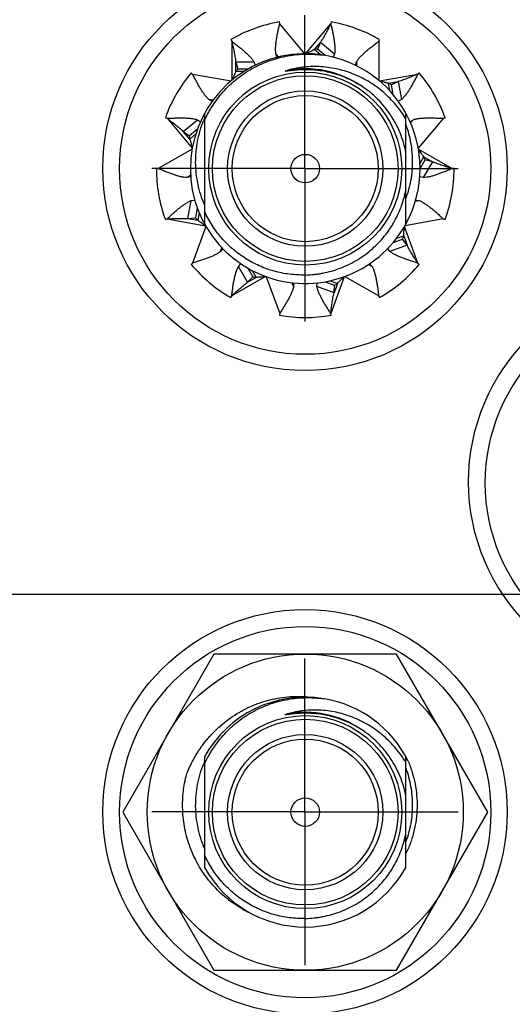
# Model space of a CAD drawing. Header units: inches. Extents: x 0 to 22, y 0 to 17.
# Tile 15 of 59: x 7.326 to 7.728, y 6.418 to 7.221. Entities that reach past the tile are written whole.
import ezdxf

# ---------------------------------------------------------------- set-up
doc = ezdxf.new("R2010")
doc.units = ezdxf.units.IN
doc.header["$LTSCALE"] = 1.21
doc.header["$MEASUREMENT"] = 0
doc.linetypes.add('CENTER', pattern=[0.6, 0.375, -0.075, 0.075, -0.075])
doc.layers.get('0').update_dxf_attribs({"linetype": 'CONTINUOUS'})
doc.layers.add('02___PRT_ALL_AXES', color=7, linetype='CONTINUOUS')
doc.layers.add('DIMENSIONS', color=7, linetype='CONTINUOUS')
doc.styles.get("Standard").update_dxf_attribs({"font": 'txt', "width": 0.8})
doc.dimstyles.new('DIMSTYLE_1', dxfattribs={"dimtxt": 0.125, "dimasz": 0.18, "dimexe": 0.125, "dimexo": 0.0625, "dimgap": 0.09, "dimtad": 0, "dimtih": 1, "dimtoh": 1, "dimlfac": 1.333333, "dimzin": 4, "dimdsep": 46, "dimtxsty": 'STANDARD', "dimblk": '_FILLED', "dimblk1": '_FILLED', "dimblk2": '_FILLED', "dimcen": 0.09, "dimadec": 0, "dimazin": 0, "dimtp": 0.001, "dimtm": 0.001, "dimtfac": 1, "dimtofl": 0, "dimtmove": 0, "dimatfit": 3, "dimldrblk": '_FILLED', "dimfxl": 1, "dimtolj": 1, "dimtzin": 4, "dimarcsym": 0})

# ---------------------------------------------------------------- blocks, each defined once
blk = doc.blocks.new('*D16')
at = {"layer": 'DIMENSIONS', "color": 2, "linetype": 'CONTINUOUS'}
blk.add_line((7.74657, 6.57485), (8.60231, 6.57485), dxfattribs=at)
at = {"layer": 'DIMENSIONS', "color": 2, "linetype": 'CONTINUOUS', "insert": (8.66481, 6.63735), "char_height": 0.125, "width": 1.125, "attachment_point": 1, "line_spacing_factor": 0.9}
blk.add_mtext('3.07{\\Ftxt.shx;\\W1.000000;\\H0.125000; }[78.1]', dxfattribs=at)
blk = doc.blocks.new('_FILLED')
at = {"color": 0, "linetype": 'BYBLOCK'}
blk.add_solid([(0, 0), (-1, 0.1736), (-1, -0.1736)], dxfattribs=at)
blk = doc.blocks.new('*D18')
at = {"layer": 'DIMENSIONS', "color": 2, "linetype": 'CONTINUOUS'}
blk.add_line((7.74657, 7.09985), (8.60231, 7.09985), dxfattribs=at)
at = {"layer": 'DIMENSIONS', "color": 2, "linetype": 'CONTINUOUS', "insert": (8.66481, 7.16235), "char_height": 0.125, "width": 1.125, "attachment_point": 1, "line_spacing_factor": 0.9}
blk.add_mtext('3.77{\\Ftxt.shx;\\W1.000000;\\H0.125000; }[95.9]', dxfattribs=at)
blk = doc.blocks.new('*D20')
at = {"layer": 'DIMENSIONS', "color": 2, "linetype": 'CONTINUOUS'}
blk.add_line((6.67299, 6.75248), (8.60231, 6.75248), dxfattribs=at)
at = {"layer": 'DIMENSIONS', "color": 2, "linetype": 'CONTINUOUS', "insert": (8.66481, 6.81498), "char_height": 0.125, "width": 1.125, "attachment_point": 1, "line_spacing_factor": 0.9}
blk.add_mtext('3.31{\\Ftxt.shx;\\W1.000000;\\H0.125000; }[84.1]', dxfattribs=at)

msp = doc.modelspace()

# ---------------------------------------------------------------- linework, layer by layer
at = {"color": 7, "linetype": 'CONTINUOUS'}
for p, q in [((7.53835, 7.2178), (7.53809, 7.21927)), ((7.58029, 7.21927), (7.58003, 7.2178)), ((7.49844, 7.20484), (7.49919, 7.20354)), ((7.57174, 7.20287), (7.56922, 7.19719)), ((7.57174, 7.20287), (7.58318, 7.19327)), ((7.61919, 7.20354), (7.61994, 7.20484)), ((7.53639, 7.19056), (7.53519, 7.19327)), ((7.57156, 7.1925), (7.56656, 7.19669)), ((7.57551, 7.19191), (7.56922, 7.19719)), ((7.58318, 7.19327), (7.58198, 7.19055)), ((7.50244, 7.18678), (7.51737, 7.18678)), ((7.50244, 7.18678), (7.50416, 7.18081)), ((7.51737, 7.18678), (7.51821, 7.1839)), ((7.60018, 7.18393), (7.601, 7.18678)), ((7.46726, 7.17675), (7.46611, 7.17772)), ((7.50892, 7.17872), (7.50244, 7.17872)), ((7.51235, 7.18081), (7.50416, 7.18081)), ((7.55919, 7.18033), (7.55789, 7.18032)), ((7.65226, 7.17772), (7.65111, 7.17675)), ((7.62836, 7.16285), (7.62723, 7.16924)), ((7.63517, 7.17064), (7.62959, 7.16791)), ((7.63101, 7.15983), (7.62959, 7.16791)), ((7.63517, 7.17064), (7.63776, 7.15593)), ((7.4833, 7.15461), (7.48061, 7.15593)), ((7.63776, 7.15593), (7.63508, 7.15462)), ((7.47706, 7.14484), (7.47706, 7.13893)), ((7.64131, 7.0544), (7.64131, 7.14484)), ((7.44502, 7.14117), (7.44642, 7.14066)), ((7.45969, 7.12991), (7.47113, 7.13951)), ((7.47113, 7.13951), (7.47359, 7.13786)), ((7.47706, 7.1389), (7.47706, 7.0544)), ((7.64475, 7.13784), (7.64725, 7.13951)), ((7.67195, 7.14066), (7.67336, 7.14117)), ((7.45969, 7.12991), (7.46485, 7.12644)), ((7.4712, 7.13177), (7.46485, 7.12644)), ((7.4698, 7.12787), (7.46487, 7.12373)), ((7.65279, 7.10354), (7.65607, 7.10922)), ((7.65294, 7.09962), (7.65701, 7.10668)), ((7.66305, 7.10519), (7.65558, 7.09225)), ((7.66305, 7.10519), (7.65701, 7.10668)), ((7.43919, 7.09962), (7.43769, 7.09962)), ((7.68069, 7.09962), (7.67919, 7.09962)), ((7.46569, 7.09297), (7.4628, 7.09225)), ((7.65558, 7.09225), (7.65267, 7.09297)), ((7.4635, 7.05886), (7.46609, 7.07358)), ((7.46609, 7.07358), (7.46904, 7.07389)), ((7.6493, 7.0739), (7.65229, 7.07358)), ((7.47112, 7.06769), (7.46968, 7.05952)), ((7.47256, 7.06383), (7.47144, 7.05746)), ((7.44502, 7.05806), (7.44642, 7.05858)), ((7.4635, 7.05886), (7.46968, 7.05952)), ((7.47668, 7.05389), (7.47783, 7.05304)), ((7.67195, 7.05858), (7.67336, 7.05806)), ((7.64233, 7.03712), (7.62829, 7.03201)), ((7.631, 7.03935), (7.63867, 7.04215)), ((7.63353, 7.0425), (7.63957, 7.0447)), ((7.64233, 7.03712), (7.63867, 7.04215)), ((7.49184, 7.03442), (7.49008, 7.03201)), ((7.62829, 7.03201), (7.62653, 7.03443)), ((7.46726, 7.02248), (7.46611, 7.02152)), ((7.50461, 7.01983), (7.50667, 7.02197)), ((7.61168, 7.02199), (7.61377, 7.01983)), ((7.65226, 7.02152), (7.65111, 7.02248)), ((7.51208, 7.00689), (7.50461, 7.01983)), ((7.51228, 7.01848), (7.51639, 7.01137)), ((7.51585, 7.01649), (7.51906, 7.01092)), ((7.51208, 7.00689), (7.51639, 7.01137)), ((7.54951, 7.00638), (7.54971, 7.00341)), ((7.56867, 7.00341), (7.56887, 7.00639)), ((7.57547, 7.00729), (7.58313, 7.0045)), ((7.57942, 7.00808), (7.58546, 7.00588)), ((7.58271, 6.9983), (7.56867, 7.00341)), ((7.58271, 6.9983), (7.58313, 7.0045)), ((7.49844, 6.9944), (7.49919, 6.9957)), ((7.61919, 6.9957), (7.61994, 6.9944)), ((7.53835, 6.98144), (7.53809, 6.97996)), ((7.58029, 6.97996), (7.58003, 6.98144)), ((7.48471, 6.70362), (7.41023, 6.57462)), ((7.63367, 6.70362), (7.48471, 6.70362)), ((7.70814, 6.57462), (7.63367, 6.70362)), ((7.55919, 6.65533), (7.55789, 6.65532)), ((7.47706, 6.61984), (7.47706, 6.61393)), ((7.64131, 6.5294), (7.64131, 6.61984)), ((7.47706, 6.6139), (7.47706, 6.5294)), ((7.41023, 6.57462), (7.48471, 6.44562)), ((7.63367, 6.44562), (7.70814, 6.57462)), ((7.48471, 6.44562), (7.63367, 6.44562))]:
    msp.add_line(p, q, dxfattribs=at)
at = {"color": 9, "linetype": 'CONTINUOUS'}
for p, q in [((7.55885, 7.19337), (7.53835, 7.2178)), ((7.55953, 7.19337), (7.58003, 7.2178)), ((7.49919, 7.20354), (7.49919, 7.17165)), ((7.57174, 7.20287), (7.56656, 7.19669)), ((7.61919, 7.20354), (7.61919, 7.17165)), ((7.53519, 7.19327), (7.53728, 7.19077)), ((7.50244, 7.17872), (7.50244, 7.18678)), ((7.601, 7.18678), (7.601, 7.18358)), ((7.46726, 7.17675), (7.49867, 7.17122)), ((7.61971, 7.17122), (7.65111, 7.17675)), ((7.62723, 7.16924), (7.63517, 7.17064)), ((7.48386, 7.15536), (7.48061, 7.15593)), ((7.44642, 7.14066), (7.46692, 7.11623)), ((7.64725, 7.13951), (7.64514, 7.137)), ((7.67195, 7.14066), (7.65145, 7.11623)), ((7.46487, 7.12373), (7.45969, 7.12991)), ((7.4668, 7.11556), (7.43919, 7.09962)), ((7.65157, 7.11556), (7.67919, 7.09962)), ((7.65607, 7.10922), (7.66305, 7.10519)), ((7.46566, 7.0939), (7.4628, 7.09225)), ((7.64907, 7.07301), (7.65229, 7.07358)), ((7.44642, 7.05858), (7.47783, 7.05304)), ((7.4635, 7.05886), (7.47144, 7.05746)), ((7.67195, 7.05858), (7.64055, 7.05304)), ((7.47817, 7.05245), (7.46726, 7.02248)), ((7.65111, 7.02248), (7.64021, 7.05245)), ((7.63957, 7.0447), (7.64233, 7.03712)), ((7.49008, 7.03201), (7.49121, 7.03511)), ((7.61094, 7.02146), (7.61377, 7.01983)), ((7.5268, 7.01164), (7.49919, 6.9957)), ((7.51208, 7.00689), (7.51906, 7.01092)), ((7.52744, 7.01141), (7.53835, 6.98144)), ((7.54971, 7.00341), (7.54859, 7.00649)), ((7.59093, 7.01141), (7.58003, 6.98144)), ((7.58546, 7.00588), (7.58271, 6.9983)), ((7.59157, 7.01164), (7.61919, 6.9957))]:
    msp.add_line(p, q, dxfattribs=at)
at = {"color": 7, "linetype": 'CONTINUOUS'}
for centre, radius in [((7.55899, 7.09985), 0.165), ((7.55919, 7.09962), 0.1515), ((7.55919, 7.09962), 0.07875), ((7.55919, 7.09962), 0.06338), ((7.55919, 7.09962), 0.05962), ((7.55919, 7.09962), 0.01162), ((7.85753, 6.8441), 0.165), ((7.85769, 6.84312), 0.1515), ((7.55899, 6.57485), 0.165), ((7.55919, 6.57462), 0.1515), ((7.55919, 6.57462), 0.129), ((7.55919, 6.57462), 0.07875), ((7.55919, 6.57462), 0.06338), ((7.55919, 6.57462), 0.05962), ((7.55919, 6.57462), 0.01162)]:
    msp.add_circle(centre, radius, dxfattribs=at)
at = {"color": 9, "linetype": 'CONTINUOUS'}
for centre in [(7.55919, 7.09962), (7.55919, 6.57462)]:
    msp.add_circle(centre, 0.07575, dxfattribs=at)
at = {"color": 7, "linetype": 'CONTINUOUS'}
for centre, radius, start, end in [((7.55919, 7.09962), 0.1215, 100, 120), ((7.55919, 7.09962), 0.1215, 60, 80), ((7.55919, 7.09962), 0.09375, 80.77639, 331.16355), ((7.57817, 7.14144), 0.05646, 99.11757, 101.86797), ((7.55919, 7.09962), 0.09375, 28.83645, 80.49223), ((7.55919, 7.09962), 0.1215, 140, 160), ((7.54685, 7.14386), 0.05646, 139.11757, 141.86797), ((7.55919, 7.09962), 0.1215, 20, 40), ((7.60061, 7.11946), 0.05646, 59.11757, 61.86797), ((7.55919, 7.09962), 0.09375, 331.22153, 28.77429), ((7.56136, 7.10492), 0.09167, 156.87173, 158.05342), ((7.5213, 7.12557), 0.05646, 179.11757, 181.86797), ((7.60367, 7.08819), 0.05646, 19.11757, 21.86797), ((7.55919, 7.09962), 0.1215, 180, 200), ((7.55919, 7.09962), 0.1215, 340, 360), ((7.51348, 7.09515), 0.05646, 219.11757, 221.86797), ((7.58592, 7.06227), 0.05646, 339.11757, 341.86797), ((7.55919, 7.09962), 0.1215, 220, 240), ((7.55919, 7.09962), 0.1215, 300, 320), ((7.52705, 7.06681), 0.05646, 259.11757, 261.86797), ((7.55566, 7.05383), 0.05646, 299.11757, 301.86797), ((7.55919, 7.09962), 0.1215, 260, 280), ((7.55919, 6.57462), 0.09375, 80.77639, 151.16355), ((7.55919, 6.57462), 0.09375, 26.39836, 80.49223), ((7.56136, 6.57992), 0.09167, 156.87173, 158.05342), ((7.55919, 6.57462), 0.09375, 208.83645, 331.16355), ((7.55407, 6.57722), 0.09378, 240.54443, 244.65975)]:
    msp.add_arc(centre, radius, start, end, dxfattribs=at)
at = {"color": 9, "linetype": 'CONTINUOUS'}
for centre in [(7.55919, 7.09962), (7.55919, 6.57462)]:
    msp.add_arc(centre, 0.08146, 56.27983, 100.4064, dxfattribs=at)
at = {"color": 7, "linetype": 'CONTINUOUS'}
for points, knots in [([(7.53519, 7.19327), (7.53509, 7.19412), (7.53498, 7.19591), (7.53503, 7.19868), (7.53527, 7.20161), (7.53568, 7.20467), (7.53623, 7.20785), (7.53688, 7.21112), (7.5376, 7.21444), (7.5381, 7.21667), (7.53835, 7.2178)], [0, 0, 0, 0, 0.104355, 0.215842, 0.334282, 0.459052, 0.589252, 0.72371, 0.861108, 1, 1, 1, 1]), ([(7.58003, 7.2178), (7.57938, 7.21652), (7.57809, 7.21396), (7.5761, 7.21017), (7.57401, 7.20645), (7.57251, 7.20405), (7.57174, 7.20287)], [0, 0, 0, 0, 0.25179, 0.502748, 0.752236, 1, 1, 1, 1]), ([(7.58003, 7.2178), (7.58028, 7.21667), (7.58078, 7.21444), (7.5815, 7.21112), (7.58215, 7.20785), (7.58269, 7.20467), (7.5831, 7.20161), (7.58335, 7.19868), (7.5834, 7.19591), (7.58328, 7.19412), (7.58318, 7.19327)], [0, 0, 0, 0, 0.138892, 0.27629, 0.410748, 0.540948, 0.665718, 0.784158, 0.895645, 1, 1, 1, 1]), ([(7.49919, 7.20354), (7.5001, 7.20284), (7.50192, 7.20146), (7.50461, 7.19937), (7.50721, 7.19729), (7.50967, 7.19521), (7.51195, 7.19312), (7.51402, 7.19103), (7.51584, 7.18895), (7.5169, 7.1875), (7.51737, 7.18678)], [0, 0, 0, 0, 0.138892, 0.27629, 0.410748, 0.540948, 0.665718, 0.784158, 0.895645, 1, 1, 1, 1]), ([(7.49919, 7.20354), (7.49951, 7.20215), (7.50017, 7.19936), (7.50108, 7.19517), (7.50187, 7.19099), (7.50227, 7.18818), (7.50244, 7.18678)], [0, 0, 0, 0, 0.25179, 0.502748, 0.752236, 1, 1, 1, 1]), ([(7.601, 7.18678), (7.60148, 7.1875), (7.60254, 7.18895), (7.60436, 7.19103), (7.60642, 7.19312), (7.60871, 7.19521), (7.61117, 7.19729), (7.61377, 7.19937), (7.61645, 7.20146), (7.61827, 7.20284), (7.61919, 7.20354)], [0, 0, 0, 0, 0.104355, 0.215842, 0.334282, 0.459052, 0.589252, 0.72371, 0.861108, 1, 1, 1, 1]), ([(7.47706, 7.1389), (7.47808, 7.14117), (7.47975, 7.14451), (7.48225, 7.1488), (7.48491, 7.153), (7.48856, 7.15803), (7.49342, 7.1637), (7.49872, 7.16895), (7.50443, 7.17375), (7.5105, 7.17808), (7.51691, 7.1819), (7.52361, 7.18519), (7.53055, 7.18793), (7.53768, 7.19011), (7.54497, 7.19171), (7.55236, 7.19272), (7.55857, 7.19306), (7.56354, 7.19304), (7.5685, 7.19282), (7.57222, 7.19244), (7.57467, 7.19208)], [0, 0, 0, 0, 0.062498, 0.093753, 0.125008, 0.187506, 0.250004, 0.312502, 0.375, 0.437498, 0.499997, 0.562495, 0.624994, 0.687493, 0.749991, 0.81249, 0.874989, 0.906244, 0.937501, 1, 1, 1, 1]), ([(7.56656, 7.19669), (7.56604, 7.19636), (7.56522, 7.19591), (7.56409, 7.19537), (7.5629, 7.19483), (7.56137, 7.19417), (7.56014, 7.19364), (7.55953, 7.19337)], [0, 0, 0, 0, 0.236609, 0.359513, 0.484866, 0.740716, 1, 1, 1, 1]), ([(7.64131, 7.1402), (7.6401, 7.14221), (7.63752, 7.14612), (7.63321, 7.15167), (7.62847, 7.15687), (7.62335, 7.16169), (7.61786, 7.16608), (7.61203, 7.17002), (7.60592, 7.17348), (7.59954, 7.17644), (7.59294, 7.17887), (7.58617, 7.18075), (7.57926, 7.18207), (7.57227, 7.1828), (7.56525, 7.18295), (7.5594, 7.18258), (7.55476, 7.18199), (7.55014, 7.1812), (7.54672, 7.18038), (7.54447, 7.17974)], [0, 0, 0, 0, 0.062526, 0.125049, 0.187569, 0.250086, 0.312599, 0.375109, 0.437615, 0.500117, 0.562615, 0.62511, 0.6876, 0.750086, 0.812568, 0.875045, 0.906289, 0.937532, 1, 1, 1, 1]), ([(7.48061, 7.15593), (7.47998, 7.15652), (7.47875, 7.15782), (7.477, 7.15997), (7.47531, 7.16237), (7.47365, 7.16499), (7.47203, 7.16777), (7.47043, 7.17069), (7.46884, 7.1737), (7.46779, 7.17573), (7.46726, 7.17675)], [0, 0, 0, 0, 0.104355, 0.215842, 0.334282, 0.459052, 0.589252, 0.72371, 0.861108, 1, 1, 1, 1]), ([(7.50244, 7.17872), (7.50225, 7.17813), (7.50191, 7.17726), (7.5014, 7.17612), (7.50083, 7.17494), (7.50008, 7.17345), (7.49948, 7.17226), (7.49919, 7.17165)], [0, 0, 0, 0, 0.236609, 0.359513, 0.484866, 0.740716, 1, 1, 1, 1]), ([(7.55789, 7.18032), (7.55719, 7.18031), (7.55614, 7.18028), (7.55473, 7.18021), (7.55368, 7.18015), (7.55263, 7.18008), (7.55158, 7.18), (7.55053, 7.17991), (7.54966, 7.17982), (7.54896, 7.17975), (7.54844, 7.17969), (7.54791, 7.17963), (7.54739, 7.17957), (7.54687, 7.1795), (7.54634, 7.17944), (7.54591, 7.17938), (7.54556, 7.17934), (7.5453, 7.1793), (7.54504, 7.17927), (7.54478, 7.17924), (7.54452, 7.17921), (7.54425, 7.17918), (7.54404, 7.17915), (7.54386, 7.17913), (7.54373, 7.17912), (7.5436, 7.17911), (7.54349, 7.1791), (7.54341, 7.17909), (7.54334, 7.17909), (7.54328, 7.17908), (7.54321, 7.17908), (7.54315, 7.17908), (7.54309, 7.17908), (7.54305, 7.17908), (7.54302, 7.17908), (7.54299, 7.17909), (7.54296, 7.17909), (7.54294, 7.17909), (7.54293, 7.1791), (7.54291, 7.1791), (7.5429, 7.17911), (7.54289, 7.17912), (7.54289, 7.17913), (7.54289, 7.17915), (7.5429, 7.17916), (7.54291, 7.17917), (7.54292, 7.17918), (7.54295, 7.1792), (7.54297, 7.17921), (7.543, 7.17923), (7.54303, 7.17924), (7.54306, 7.17926), (7.54311, 7.17928), (7.54317, 7.17931), (7.54323, 7.17933), (7.54329, 7.17936), (7.54337, 7.17939), (7.54348, 7.17943), (7.5436, 7.17947), (7.54372, 7.17951), (7.54385, 7.17955), (7.54401, 7.1796), (7.54422, 7.17967), (7.54439, 7.17971), (7.54447, 7.17974)], [0, 0, 0, 0, 0.125501, 0.188251, 0.251002, 0.313751, 0.376499, 0.439246, 0.50199, 0.53336, 0.56473, 0.596097, 0.627463, 0.658826, 0.690186, 0.72154, 0.737215, 0.752887, 0.768557, 0.784223, 0.799884, 0.815539, 0.831183, 0.839, 0.846812, 0.854618, 0.862413, 0.866306, 0.870194, 0.874076, 0.877949, 0.88181, 0.885652, 0.887561, 0.889459, 0.891341, 0.893188, 0.894091, 0.894983, 0.895863, 0.89668, 0.897411, 0.898117, 0.898849, 0.89964, 0.900497, 0.901377, 0.903174, 0.90502, 0.906891, 0.908777, 0.910675, 0.914493, 0.918332, 0.922184, 0.926045, 0.929914, 0.937667, 0.945435, 0.953213, 0.960999, 0.968791, 0.984389, 1, 1, 1, 1]), ([(7.60531, 7.16676), (7.60361, 7.16787), (7.60012, 7.16996), (7.59468, 7.17271), (7.58905, 7.17505), (7.58327, 7.17699), (7.57736, 7.17849), (7.57135, 7.17956), (7.56528, 7.1802), (7.56122, 7.18033), (7.55919, 7.18033)], [0, 0, 0, 0, 0.12498, 0.249967, 0.37496, 0.499958, 0.624962, 0.74997, 0.874983, 1, 1, 1, 1]), ([(7.65111, 7.17675), (7.6498, 7.17619), (7.64716, 7.17506), (7.6432, 7.17344), (7.63921, 7.17193), (7.63652, 7.17105), (7.63517, 7.17064)], [0, 0, 0, 0, 0.25179, 0.502748, 0.752236, 1, 1, 1, 1]), ([(7.65111, 7.17675), (7.65059, 7.17573), (7.64954, 7.1737), (7.64795, 7.17069), (7.64635, 7.16777), (7.64472, 7.16499), (7.64307, 7.16237), (7.64137, 7.15997), (7.63963, 7.15782), (7.63839, 7.15652), (7.63776, 7.15593)], [0, 0, 0, 0, 0.138892, 0.27629, 0.410748, 0.540948, 0.665718, 0.784158, 0.895645, 1, 1, 1, 1]), ([(7.64131, 7.11272), (7.64081, 7.11545), (7.63952, 7.12087), (7.63678, 7.12876), (7.63325, 7.13634), (7.62899, 7.14352), (7.62401, 7.15023), (7.61838, 7.15641), (7.61216, 7.16197), (7.60765, 7.16525), (7.60531, 7.16676)], [0, 0, 0, 0, 0.125003, 0.250003, 0.375003, 0.500004, 0.625003, 0.750003, 0.875001, 1, 1, 1, 1]), ([(7.62723, 7.16924), (7.62662, 7.16933), (7.62571, 7.16951), (7.62449, 7.16982), (7.62323, 7.17017), (7.62164, 7.17065), (7.62036, 7.17103), (7.61971, 7.17122)], [0, 0, 0, 0, 0.236609, 0.359513, 0.484866, 0.740716, 1, 1, 1, 1]), ([(7.44642, 7.14066), (7.44757, 7.14072), (7.44986, 7.14082), (7.45326, 7.14095), (7.45659, 7.14103), (7.45981, 7.14101), (7.4629, 7.14088), (7.46583, 7.14061), (7.46856, 7.14018), (7.4703, 7.13976), (7.47113, 7.13951)], [0, 0, 0, 0, 0.138892, 0.27629, 0.410748, 0.540948, 0.665718, 0.784158, 0.895645, 1, 1, 1, 1]), ([(7.44642, 7.14066), (7.44757, 7.1398), (7.44986, 7.13809), (7.45325, 7.13547), (7.45655, 7.13276), (7.45866, 7.13088), (7.45969, 7.12991)], [0, 0, 0, 0, 0.25179, 0.502748, 0.752236, 1, 1, 1, 1]), ([(7.47706, 7.07009), (7.47588, 7.0728), (7.4738, 7.07834), (7.47153, 7.08693), (7.47013, 7.09569), (7.46961, 7.10456), (7.46997, 7.11343), (7.4712, 7.12222), (7.47329, 7.13085), (7.47523, 7.13644), (7.47634, 7.13918)], [0, 0, 0, 0, 0.124999, 0.249996, 0.374994, 0.499994, 0.624994, 0.749994, 0.874994, 1, 1, 1, 1]), ([(7.64131, 7.13536), (7.64218, 7.13297), (7.6437, 7.12811), (7.64535, 7.12066), (7.64618, 7.11435), (7.64652, 7.10928), (7.64664, 7.10419), (7.64637, 7.09784), (7.64555, 7.09153), (7.64455, 7.08654), (7.64334, 7.0816), (7.64219, 7.07796), (7.64131, 7.07558)], [0, 0, 0, 0, 0.124994, 0.249987, 0.37498, 0.437491, 0.500002, 0.624995, 0.749987, 0.812497, 0.875008, 1, 1, 1, 1]), ([(7.64725, 7.13951), (7.64807, 7.13976), (7.64981, 7.14018), (7.65255, 7.14061), (7.65548, 7.14088), (7.65857, 7.14101), (7.66179, 7.14103), (7.66512, 7.14095), (7.66852, 7.14082), (7.6708, 7.14072), (7.67195, 7.14066)], [0, 0, 0, 0, 0.104355, 0.215842, 0.334282, 0.459052, 0.589252, 0.72371, 0.861108, 1, 1, 1, 1]), ([(7.46487, 7.12373), (7.4651, 7.12316), (7.4654, 7.12228), (7.46575, 7.12107), (7.46607, 7.1198), (7.46645, 7.11819), (7.46676, 7.11689), (7.46692, 7.11623)], [0, 0, 0, 0, 0.236609, 0.359513, 0.484866, 0.740716, 1, 1, 1, 1]), ([(7.65607, 7.10922), (7.65565, 7.10967), (7.65507, 7.1104), (7.65433, 7.11142), (7.65359, 7.1125), (7.65268, 7.11389), (7.65195, 7.11501), (7.65157, 7.11556)], [0, 0, 0, 0, 0.236609, 0.359513, 0.484866, 0.740716, 1, 1, 1, 1]), ([(7.67919, 7.09962), (7.67782, 7.10003), (7.67508, 7.10086), (7.67099, 7.10216), (7.66697, 7.10358), (7.66434, 7.10463), (7.66305, 7.10519)], [0, 0, 0, 0, 0.25179, 0.502748, 0.752236, 1, 1, 1, 1]), ([(7.4628, 7.09225), (7.46193, 7.0923), (7.46015, 7.0925), (7.45744, 7.09303), (7.45459, 7.09378), (7.45165, 7.09471), (7.44861, 7.0958), (7.44551, 7.09701), (7.44236, 7.09829), (7.44025, 7.09918), (7.43919, 7.09962)], [0, 0, 0, 0, 0.104355, 0.215842, 0.334282, 0.459052, 0.589252, 0.72371, 0.861108, 1, 1, 1, 1]), ([(7.67919, 7.09962), (7.67813, 7.09918), (7.67602, 7.09829), (7.67287, 7.09701), (7.66976, 7.0958), (7.66673, 7.09471), (7.66378, 7.09378), (7.66094, 7.09303), (7.65822, 7.0925), (7.65644, 7.0923), (7.65558, 7.09225)], [0, 0, 0, 0, 0.138892, 0.27629, 0.410748, 0.540948, 0.665718, 0.784158, 0.895645, 1, 1, 1, 1]), ([(7.55919, 7.01282), (7.56161, 7.01288), (7.56524, 7.01312), (7.57005, 7.01375), (7.57483, 7.01457), (7.58073, 7.01598), (7.58765, 7.01826), (7.59434, 7.02112), (7.60078, 7.02453), (7.60689, 7.02847), (7.61266, 7.03292), (7.61802, 7.03785), (7.62294, 7.04321), (7.62664, 7.04802), (7.62935, 7.05204), (7.63189, 7.05618), (7.63472, 7.06154), (7.63707, 7.06713), (7.63866, 7.07172), (7.64006, 7.07636), (7.64087, 7.07991), (7.64131, 7.08229)], [0, 0, 0, 0, 0.062499, 0.093755, 0.12501, 0.187509, 0.250007, 0.312504, 0.375002, 0.4375, 0.499997, 0.562494, 0.624991, 0.687488, 0.718744, 0.75, 0.812496, 0.874993, 0.906248, 0.937503, 1, 1, 1, 1]), ([(7.44642, 7.05858), (7.44727, 7.05936), (7.44895, 7.06091), (7.45147, 7.06319), (7.45397, 7.06539), (7.45645, 7.06745), (7.4589, 7.06934), (7.46132, 7.07101), (7.46369, 7.07244), (7.4653, 7.07323), (7.46609, 7.07358)], [0, 0, 0, 0, 0.138892, 0.27629, 0.410748, 0.540948, 0.665718, 0.784158, 0.895645, 1, 1, 1, 1]), ([(7.65229, 7.07358), (7.65308, 7.07323), (7.65468, 7.07244), (7.65706, 7.07101), (7.65947, 7.06934), (7.66192, 7.06745), (7.6644, 7.06539), (7.66691, 7.06319), (7.66942, 7.06091), (7.67111, 7.05936), (7.67195, 7.05858)], [0, 0, 0, 0, 0.104355, 0.215842, 0.334282, 0.459052, 0.589252, 0.72371, 0.861108, 1, 1, 1, 1]), ([(7.55919, 7.01282), (7.55705, 7.01277), (7.55276, 7.01282), (7.54635, 7.01338), (7.53999, 7.01441), (7.53374, 7.01591), (7.5276, 7.01786), (7.52163, 7.02025), (7.51585, 7.02308), (7.51029, 7.02632), (7.50499, 7.02996), (7.49996, 7.03397), (7.49524, 7.03834), (7.49084, 7.04304), (7.4868, 7.04805), (7.48314, 7.05334), (7.47986, 7.05887), (7.47795, 7.06271), (7.47706, 7.06467)], [0, 0, 0, 0, 0.062499, 0.124999, 0.187498, 0.249998, 0.312497, 0.374997, 0.437497, 0.499997, 0.562497, 0.624997, 0.687497, 0.749998, 0.812498, 0.874998, 0.9375, 1, 1, 1, 1]), ([(7.44642, 7.05858), (7.44786, 7.05866), (7.45071, 7.05882), (7.45499, 7.05899), (7.45926, 7.05903), (7.46209, 7.05895), (7.4635, 7.05886)], [0, 0, 0, 0, 0.25179, 0.502748, 0.752236, 1, 1, 1, 1]), ([(7.47144, 7.05746), (7.47188, 7.05723), (7.47277, 7.05671), (7.47406, 7.05582), (7.47537, 7.05487), (7.47624, 7.05421), (7.47668, 7.05389)], [0, 0, 0, 0, 0.237432, 0.485019, 0.740196, 1, 1, 1, 1]), ([(7.63957, 7.0447), (7.63955, 7.04531), (7.63957, 7.04625), (7.63966, 7.0475), (7.63979, 7.0488), (7.63998, 7.05045), (7.64014, 7.05178), (7.64021, 7.05245)], [0, 0, 0, 0, 0.236609, 0.359513, 0.484866, 0.740716, 1, 1, 1, 1]), ([(7.65111, 7.02248), (7.65033, 7.02368), (7.64876, 7.02608), (7.64647, 7.0297), (7.6443, 7.03337), (7.64296, 7.03586), (7.64233, 7.03712)], [0, 0, 0, 0, 0.25179, 0.502748, 0.752236, 1, 1, 1, 1]), ([(7.49008, 7.03201), (7.48939, 7.0315), (7.4879, 7.03051), (7.48548, 7.02916), (7.48282, 7.02791), (7.47996, 7.02673), (7.47694, 7.02562), (7.47378, 7.02455), (7.47054, 7.02351), (7.46836, 7.02283), (7.46726, 7.02248)], [0, 0, 0, 0, 0.104355, 0.215842, 0.334282, 0.459052, 0.589252, 0.72371, 0.861108, 1, 1, 1, 1]), ([(7.65111, 7.02248), (7.65002, 7.02283), (7.64783, 7.02351), (7.64459, 7.02455), (7.64144, 7.02562), (7.63841, 7.02673), (7.63556, 7.02791), (7.6329, 7.02916), (7.63047, 7.03051), (7.62898, 7.0315), (7.62829, 7.03201)], [0, 0, 0, 0, 0.138892, 0.27629, 0.410748, 0.540948, 0.665718, 0.784158, 0.895645, 1, 1, 1, 1]), ([(7.49919, 6.9957), (7.49933, 6.99684), (7.49963, 6.99911), (7.50009, 7.00248), (7.50059, 7.00577), (7.50117, 7.00894), (7.50183, 7.01196), (7.5026, 7.01479), (7.5035, 7.01741), (7.50422, 7.01905), (7.50461, 7.01983)], [0, 0, 0, 0, 0.138892, 0.27629, 0.410748, 0.540948, 0.665718, 0.784158, 0.895645, 1, 1, 1, 1]), ([(7.61377, 7.01983), (7.61415, 7.01905), (7.61487, 7.01741), (7.61577, 7.01479), (7.61654, 7.01196), (7.61721, 7.00894), (7.61778, 7.00577), (7.61829, 7.00248), (7.61875, 6.99911), (7.61904, 6.99684), (7.61919, 6.9957)], [0, 0, 0, 0, 0.104355, 0.215842, 0.334282, 0.459052, 0.589252, 0.72371, 0.861108, 1, 1, 1, 1]), ([(7.49919, 6.9957), (7.50023, 6.99668), (7.50232, 6.99864), (7.50549, 7.00152), (7.50872, 7.00429), (7.51095, 7.00605), (7.51208, 7.00689)], [0, 0, 0, 0, 0.25179, 0.502748, 0.752236, 1, 1, 1, 1]), ([(7.51906, 7.01092), (7.51966, 7.01105), (7.52059, 7.01119), (7.52184, 7.01132), (7.52314, 7.01142), (7.5248, 7.01152), (7.52613, 7.01159), (7.5268, 7.01164)], [0, 0, 0, 0, 0.236609, 0.359513, 0.484866, 0.740716, 1, 1, 1, 1]), ([(7.58546, 7.00588), (7.58584, 7.00637), (7.58646, 7.00707), (7.58733, 7.00797), (7.58827, 7.00889), (7.58948, 7.01002), (7.59045, 7.01094), (7.59093, 7.01141)], [0, 0, 0, 0, 0.236609, 0.359513, 0.484866, 0.740716, 1, 1, 1, 1]), ([(7.54971, 7.00341), (7.54951, 7.00257), (7.54901, 7.00085), (7.54801, 6.99827), (7.54678, 6.9956), (7.54535, 6.99286), (7.54375, 6.99006), (7.54202, 6.98721), (7.54021, 6.98434), (7.53897, 6.98241), (7.53835, 6.98144)], [0, 0, 0, 0, 0.104355, 0.215842, 0.334282, 0.459052, 0.589252, 0.72371, 0.861108, 1, 1, 1, 1]), ([(7.58003, 6.98144), (7.5794, 6.98241), (7.57817, 6.98434), (7.57636, 6.98721), (7.57463, 6.99006), (7.57303, 6.99286), (7.5716, 6.9956), (7.57037, 6.99827), (7.56937, 7.00085), (7.56887, 7.00257), (7.56867, 7.00341)], [0, 0, 0, 0, 0.138892, 0.27629, 0.410748, 0.540948, 0.665718, 0.784158, 0.895645, 1, 1, 1, 1]), ([(7.58003, 6.98144), (7.5802, 6.98287), (7.58054, 6.98571), (7.58111, 6.98995), (7.5818, 6.99416), (7.58238, 6.99693), (7.58271, 6.9983)], [0, 0, 0, 0, 0.25179, 0.502748, 0.752236, 1, 1, 1, 1]), ([(7.46193, 6.60405), (7.46288, 6.60667), (7.46448, 6.61054), (7.46693, 6.61556), (7.46958, 6.62047), (7.47328, 6.62639), (7.47745, 6.63199), (7.48107, 6.63624), (7.48486, 6.64033), (7.48992, 6.64515), (7.49645, 6.65039), (7.50341, 6.65505), (7.51075, 6.65911), (7.5184, 6.66251), (7.525, 6.66479), (7.53039, 6.66626), (7.53583, 6.66749), (7.54273, 6.66858), (7.54969, 6.66907), (7.55527, 6.66908), (7.56085, 6.66885), (7.56502, 6.6684), (7.56777, 6.66797)], [0, 0, 0, 0, 0.062498, 0.093753, 0.125008, 0.187506, 0.250003, 0.281258, 0.312514, 0.37501, 0.437507, 0.500004, 0.5625, 0.624996, 0.687492, 0.718748, 0.750003, 0.812499, 0.874994, 0.906249, 0.937504, 1, 1, 1, 1]), ([(7.47706, 6.6139), (7.47808, 6.61617), (7.47975, 6.61951), (7.48225, 6.6238), (7.48491, 6.628), (7.48856, 6.63303), (7.49342, 6.6387), (7.49872, 6.64395), (7.50443, 6.64875), (7.5105, 6.65308), (7.51691, 6.6569), (7.52361, 6.66019), (7.53055, 6.66293), (7.53768, 6.66511), (7.54497, 6.66671), (7.55236, 6.66772), (7.55857, 6.66806), (7.56354, 6.66804), (7.5685, 6.66782), (7.57222, 6.66744), (7.57467, 6.66708)], [0, 0, 0, 0, 0.062498, 0.093753, 0.125008, 0.187506, 0.250004, 0.312502, 0.375, 0.437498, 0.499997, 0.562495, 0.624994, 0.687493, 0.749991, 0.81249, 0.874989, 0.906244, 0.937501, 1, 1, 1, 1]), ([(7.55789, 6.65532), (7.55719, 6.65531), (7.55614, 6.65528), (7.55473, 6.65521), (7.55368, 6.65515), (7.55263, 6.65508), (7.55158, 6.655), (7.55053, 6.65491), (7.54966, 6.65482), (7.54896, 6.65475), (7.54844, 6.65469), (7.54791, 6.65463), (7.54739, 6.65457), (7.54687, 6.6545), (7.54634, 6.65444), (7.54591, 6.65438), (7.54556, 6.65434), (7.5453, 6.6543), (7.54504, 6.65427), (7.54478, 6.65424), (7.54452, 6.65421), (7.54425, 6.65418), (7.54404, 6.65415), (7.54386, 6.65413), (7.54373, 6.65412), (7.5436, 6.65411), (7.54349, 6.6541), (7.54341, 6.65409), (7.54334, 6.65409), (7.54328, 6.65408), (7.54321, 6.65408), (7.54315, 6.65408), (7.54309, 6.65408), (7.54305, 6.65408), (7.54302, 6.65408), (7.54299, 6.65409), (7.54296, 6.65409), (7.54294, 6.65409), (7.54293, 6.6541), (7.54291, 6.6541), (7.5429, 6.65411), (7.54289, 6.65412), (7.54289, 6.65413), (7.54289, 6.65415), (7.5429, 6.65416), (7.54291, 6.65417), (7.54292, 6.65418), (7.54295, 6.6542), (7.54297, 6.65421), (7.543, 6.65423), (7.54303, 6.65424), (7.54306, 6.65426), (7.54311, 6.65428), (7.54317, 6.65431), (7.54323, 6.65433), (7.54329, 6.65436), (7.54337, 6.65439), (7.54348, 6.65443), (7.5436, 6.65447), (7.54372, 6.65451), (7.54385, 6.65455), (7.54401, 6.6546), (7.54422, 6.65467), (7.54439, 6.65471), (7.54447, 6.65474)], [0, 0, 0, 0, 0.125501, 0.188251, 0.251002, 0.313751, 0.376499, 0.439246, 0.50199, 0.53336, 0.56473, 0.596097, 0.627463, 0.658826, 0.690186, 0.72154, 0.737215, 0.752887, 0.768557, 0.784223, 0.799884, 0.815539, 0.831183, 0.839, 0.846812, 0.854618, 0.862413, 0.866306, 0.870194, 0.874076, 0.877949, 0.88181, 0.885652, 0.887561, 0.889459, 0.891341, 0.893188, 0.894091, 0.894983, 0.895863, 0.89668, 0.897411, 0.898117, 0.898849, 0.89964, 0.900497, 0.901377, 0.903174, 0.90502, 0.906891, 0.908777, 0.910675, 0.914493, 0.918332, 0.922184, 0.926045, 0.929914, 0.937667, 0.945435, 0.953213, 0.960999, 0.968791, 0.984389, 1, 1, 1, 1]), ([(7.64131, 6.6152), (7.6401, 6.61721), (7.63752, 6.62112), (7.63321, 6.62667), (7.62847, 6.63187), (7.62335, 6.63669), (7.61786, 6.64108), (7.61203, 6.64502), (7.60592, 6.64848), (7.59954, 6.65144), (7.59294, 6.65387), (7.58617, 6.65575), (7.57926, 6.65707), (7.57227, 6.6578), (7.56525, 6.65795), (7.5594, 6.65758), (7.55476, 6.65699), (7.55014, 6.6562), (7.54672, 6.65538), (7.54447, 6.65474)], [0, 0, 0, 0, 0.062526, 0.125049, 0.187569, 0.250086, 0.312599, 0.375109, 0.437615, 0.500117, 0.562615, 0.62511, 0.6876, 0.750086, 0.812568, 0.875045, 0.906289, 0.937532, 1, 1, 1, 1]), ([(7.60531, 6.64176), (7.60361, 6.64287), (7.60012, 6.64496), (7.59468, 6.64771), (7.58905, 6.65005), (7.58327, 6.65199), (7.57736, 6.65349), (7.57135, 6.65456), (7.56528, 6.6552), (7.56122, 6.65533), (7.55919, 6.65533)], [0, 0, 0, 0, 0.12498, 0.249967, 0.37496, 0.499958, 0.624962, 0.74997, 0.874983, 1, 1, 1, 1]), ([(7.64131, 6.58772), (7.64081, 6.59045), (7.63952, 6.59587), (7.63678, 6.60376), (7.63325, 6.61134), (7.62899, 6.61852), (7.62401, 6.62523), (7.61838, 6.63141), (7.61216, 6.63697), (7.60765, 6.64025), (7.60531, 6.64176)], [0, 0, 0, 0, 0.125003, 0.250003, 0.375003, 0.500004, 0.625003, 0.750003, 0.875001, 1, 1, 1, 1]), ([(7.47706, 6.54509), (7.47588, 6.5478), (7.4738, 6.55334), (7.47153, 6.56193), (7.47013, 6.57069), (7.46961, 6.57956), (7.46997, 6.58843), (7.4712, 6.59722), (7.47329, 6.60585), (7.47523, 6.61144), (7.47634, 6.61418)], [0, 0, 0, 0, 0.124999, 0.249996, 0.374994, 0.499994, 0.624994, 0.749994, 0.874994, 1, 1, 1, 1]), ([(7.64316, 6.6163), (7.64442, 6.61331), (7.64664, 6.6072), (7.64898, 6.59774), (7.65032, 6.58809), (7.65062, 6.57835), (7.64989, 6.56863), (7.64812, 6.55905), (7.64532, 6.54971), (7.64279, 6.54372), (7.64137, 6.54081)], [0, 0, 0, 0, 0.125003, 0.250004, 0.375005, 0.500006, 0.625005, 0.750004, 0.875003, 1, 1, 1, 1]), ([(7.50796, 6.49556), (7.50566, 6.49686), (7.5023, 6.49895), (7.49801, 6.502), (7.49385, 6.50524), (7.4889, 6.5096), (7.48434, 6.51436), (7.48093, 6.51838), (7.47769, 6.52253), (7.47396, 6.52797), (7.47003, 6.53484), (7.46668, 6.54201), (7.46392, 6.54942), (7.46175, 6.55703), (7.46021, 6.56479), (7.45929, 6.57265), (7.45899, 6.58056), (7.45926, 6.58714), (7.45979, 6.59239), (7.46053, 6.59761), (7.46131, 6.60149), (7.46193, 6.60405)], [0, 0, 0, 0, 0.062497, 0.093752, 0.125007, 0.187504, 0.250001, 0.281256, 0.312511, 0.375008, 0.437506, 0.500003, 0.562501, 0.624999, 0.687497, 0.749995, 0.812493, 0.874991, 0.906246, 0.937501, 1, 1, 1, 1]), ([(7.64131, 6.61036), (7.64218, 6.60797), (7.6437, 6.60311), (7.64535, 6.59566), (7.64618, 6.58935), (7.64652, 6.58428), (7.64664, 6.57919), (7.64637, 6.57284), (7.64555, 6.56653), (7.64455, 6.56154), (7.64334, 6.5566), (7.64219, 6.55296), (7.64131, 6.55058)], [0, 0, 0, 0, 0.124994, 0.249987, 0.37498, 0.437491, 0.500002, 0.624995, 0.749987, 0.812497, 0.875008, 1, 1, 1, 1]), ([(7.55919, 6.48782), (7.56161, 6.48788), (7.56524, 6.48812), (7.57005, 6.48875), (7.57483, 6.48957), (7.58073, 6.49098), (7.58765, 6.49326), (7.59434, 6.49612), (7.60078, 6.49953), (7.60689, 6.50347), (7.61266, 6.50792), (7.61802, 6.51285), (7.62294, 6.51821), (7.62664, 6.52302), (7.62935, 6.52704), (7.63189, 6.53118), (7.63472, 6.53654), (7.63707, 6.54213), (7.63866, 6.54672), (7.64006, 6.55136), (7.64087, 6.55491), (7.64131, 6.55729)], [0, 0, 0, 0, 0.062499, 0.093755, 0.12501, 0.187509, 0.250007, 0.312504, 0.375002, 0.4375, 0.499997, 0.562494, 0.624991, 0.687488, 0.718744, 0.75, 0.812496, 0.874993, 0.906248, 0.937503, 1, 1, 1, 1]), ([(7.55919, 6.48782), (7.55705, 6.48777), (7.55276, 6.48782), (7.54635, 6.48838), (7.53999, 6.48941), (7.53374, 6.49091), (7.5276, 6.49286), (7.52163, 6.49525), (7.51585, 6.49808), (7.51029, 6.50132), (7.50499, 6.50496), (7.49996, 6.50897), (7.49524, 6.51334), (7.49084, 6.51804), (7.4868, 6.52305), (7.48314, 6.52834), (7.47986, 6.53387), (7.47795, 6.53771), (7.47706, 6.53967)], [0, 0, 0, 0, 0.062499, 0.124999, 0.187498, 0.249998, 0.312497, 0.374997, 0.437497, 0.499997, 0.562497, 0.624997, 0.687497, 0.749998, 0.812498, 0.874998, 0.9375, 1, 1, 1, 1])]:
    msp.add_open_spline(points, degree=3, knots=knots, dxfattribs=at)
at = {"layer": '02___PRT_ALL_AXES', "color": 7, "linetype": 'CENTER'}
for p, q in [((7.55899, 7.09985), (7.55899, 7.22493)), ((7.55899, 7.09985), (7.43392, 7.09985)), ((7.55899, 7.09985), (7.68407, 7.09985)), ((7.55899, 7.09985), (7.55899, 6.97478)), ((7.55899, 6.57485), (7.55899, 6.69993)), ((7.55899, 6.57485), (7.43392, 6.57485)), ((7.55899, 6.57485), (7.68407, 6.57485)), ((7.55899, 6.57485), (7.55899, 6.44978))]:
    msp.add_line(p, q, dxfattribs=at)

# ---------------------------------------------------------------- dimensions: what is measured, and where the dimension line sits
at = {"layer": 'DIMENSIONS', "color": 2, "linetype": 'CONTINUOUS'}
for feature_location, offset, origin, picture, middle in [((7.74657, 7.09985), (0.85574, 0), (7.68407, 4.26867), '*D18', (9.22731, 7.09985)), ((6.67299, 6.75248), (1.92932, 0), (6.61049, 4.26867), '*D20', (9.22731, 6.75248)), ((7.74657, 6.57485), (0.85574, 0), (7.68407, 4.26867), '*D16', (9.22731, 6.57485))]:
    dim = msp.add_ordinate_dim(feature_location=feature_location, offset=offset, dtype=0, origin=origin, dimstyle='DIMSTYLE_1', override={"dimtad": 1, "dimtih": 0, "dimtoh": 0}, dxfattribs=at)
    dim.commit()
    dim.dimension.update_dxf_attribs({"geometry": picture, "text_midpoint": middle})

doc.saveas('drawing.dxf')
